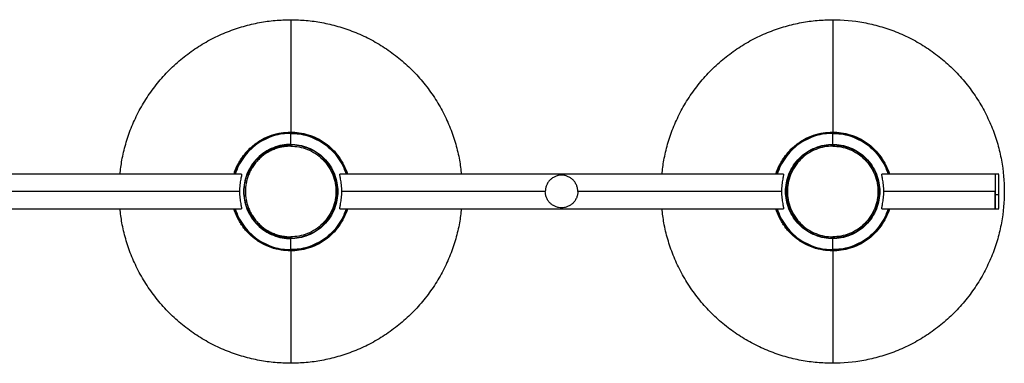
# Paper-space layout '_Frontal' of a CAD drawing. Header units: millimetres. Extents: x -1282 to -192, y 3815 to 4005.
# Tile 7 of 7: x -737 to -192, y 3815 to 4005. Entities that reach past the tile are written whole.
import ezdxf

# ---------------------------------------------------------------- set-up
doc = ezdxf.new("R2010")
doc.units = ezdxf.units.MM

psp = doc.layouts.new('_Frontal')

# ---------------------------------------------------------------- linework, layer by layer
at = {"color": 7, "linetype": 'Continuous', "lineweight": 25}
for p, q in [((-587.03, 3936.49), (-587.03, 3942.59)), ((-287.03, 3936.49), (-287.03, 3942.59)), ((-614.25, 3919.94), (-859.81, 3919.94)), ((-614.27, 3919.93), (-614.25, 3919.94)), ((-314.25, 3919.94), (-559.81, 3919.94)), ((-559.81, 3919.94), (-559.79, 3919.93)), ((-559.79, 3919.93), (-559.76, 3919.9)), ((-314.27, 3919.93), (-314.25, 3919.94)), ((-197.03, 3919.94), (-259.81, 3919.94)), ((-259.81, 3919.94), (-259.79, 3919.93)), ((-259.79, 3919.93), (-259.76, 3919.9)), ((-195.03, 3919.94), (-197.03, 3919.94)), ((-615.33, 3910.44), (-858.73, 3910.44)), ((-446.1, 3910.44), (-558.73, 3910.44)), ((-315.33, 3910.44), (-428.1, 3910.44)), ((-197.03, 3910.44), (-258.73, 3910.44)), ((-197.03, 3908.76), (-195.03, 3908.76)), ((-859.81, 3900.94), (-614.25, 3900.94)), ((-614.24, 3900.94), (-614.25, 3900.93)), ((-559.81, 3900.93), (-559.82, 3900.94)), ((-559.81, 3900.94), (-314.25, 3900.94)), ((-314.24, 3900.94), (-314.25, 3900.93)), ((-259.81, 3900.93), (-259.82, 3900.94)), ((-259.81, 3900.94), (-197.03, 3900.94)), ((-197.03, 3900.94), (-195.03, 3900.94)), ((-587.03, 3878.28), (-587.03, 3884.38)), ((-287.03, 3878.28), (-287.03, 3884.38))]:
    psp.add_line(p, q, dxfattribs=at)
for points, knots in [([(-681.52, 3919.94), (-681.21, 3922.54), (-680.54, 3928.16), (-678.48, 3936.69), (-675.49, 3945.52), (-671.54, 3954.19), (-666.67, 3962.54), (-660.91, 3970.44), (-654.33, 3977.73), (-647.03, 3984.31), (-639.14, 3990.07), (-630.78, 3994.95), (-622.12, 3998.89), (-613.29, 4001.9), (-604.43, 4003.97), (-595.67, 4005.22), (-589.88, 4005.37), (-587.03, 4005.44)], [0, 0, 0, 0, 0.056285, 0.121412, 0.188192, 0.256356, 0.325596, 0.395573, 0.465924, 0.536276, 0.606253, 0.675493, 0.743657, 0.810437, 0.875564, 0.938812, 1, 1, 1, 1]), ([(-587.03, 4005.44), (-587.03, 3996.44), (-587.03, 3986.69), (-587.03, 3965.9), (-587.03, 3954.86), (-587.03, 3943.28)], [0, 0, 0, 0, 0.5, 0.5, 1, 1, 1, 1]), ([(-587.03, 4005.44), (-584.18, 4005.37), (-578.38, 4005.22), (-569.63, 4003.97), (-560.77, 4001.9), (-551.94, 3998.89), (-543.27, 3994.95), (-534.92, 3990.07), (-527.03, 3984.31), (-519.73, 3977.73), (-513.15, 3970.44), (-507.39, 3962.54), (-502.52, 3954.19), (-498.57, 3945.52), (-495.58, 3936.69), (-493.51, 3928.16), (-492.85, 3922.54), (-492.54, 3919.94)], [0, 0, 0, 0, 0.061188, 0.124436, 0.189563, 0.256343, 0.324507, 0.393747, 0.463724, 0.534076, 0.604427, 0.674404, 0.743644, 0.811808, 0.878588, 0.943715, 1, 1, 1, 1]), ([(-381.52, 3919.94), (-381.21, 3922.54), (-380.54, 3928.16), (-378.48, 3936.69), (-375.49, 3945.52), (-371.54, 3954.19), (-366.67, 3962.54), (-360.91, 3970.44), (-354.33, 3977.73), (-347.03, 3984.31), (-339.14, 3990.07), (-330.78, 3994.95), (-322.12, 3998.89), (-313.29, 4001.9), (-304.43, 4003.97), (-295.67, 4005.22), (-289.88, 4005.37), (-287.03, 4005.44)], [0, 0, 0, 0, 0.056285, 0.121412, 0.188192, 0.256356, 0.325596, 0.395573, 0.465924, 0.536276, 0.606253, 0.675493, 0.743657, 0.810437, 0.875564, 0.938812, 1, 1, 1, 1]), ([(-287.03, 4005.44), (-287.03, 3996.44), (-287.03, 3986.69), (-287.03, 3965.9), (-287.03, 3954.86), (-287.03, 3943.28)], [0, 0, 0, 0, 0.5, 0.5, 1, 1, 1, 1]), ([(-287.03, 4005.44), (-281.43, 4005.44), (-275.62, 4004.94), (-266.8, 4003.31), (-263.84, 4002.62), (-257.93, 4000.93), (-254.98, 3999.93), (-249.13, 3997.61), (-246.24, 3996.3), (-240.55, 3993.36), (-237.76, 3991.73), (-232.33, 3988.18), (-229.69, 3986.25), (-224.61, 3982.13), (-222.17, 3979.93), (-217.53, 3975.3), (-215.33, 3972.86), (-211.21, 3967.78), (-209.29, 3965.14), (-205.73, 3959.71), (-204.11, 3956.92), (-201.17, 3951.23), (-199.85, 3948.33), (-197.54, 3942.48), (-196.54, 3939.53), (-194.85, 3933.62), (-194.15, 3930.66), (-192.52, 3921.84), (-192.02, 3916.03), (-192.02, 3910.44)], [0, 0, 0, 0, 0.125, 0.125, 0.1875, 0.1875, 0.25, 0.25, 0.3125, 0.3125, 0.375, 0.375, 0.4375, 0.4375, 0.5, 0.5, 0.5625, 0.5625, 0.625, 0.625, 0.6875, 0.6875, 0.75, 0.75, 0.8125, 0.8125, 0.875, 0.875, 1, 1, 1, 1]), ([(-618.37, 3919.94), (-618.27, 3920.38), (-617.7, 3922.73), (-615.69, 3926.74), (-612.31, 3931.71), (-607.99, 3935.95), (-603.06, 3939.3), (-597.78, 3941.63), (-592.39, 3943.03), (-588.78, 3943.2), (-587.03, 3943.28)], [0, 0, 0, 0, 0.03262, 0.173217, 0.317308, 0.462544, 0.603924, 0.741817, 0.874327, 1, 1, 1, 1]), ([(-618.15, 3919.94), (-618.14, 3919.96), (-617.76, 3921.65), (-616.28, 3924.88), (-613.63, 3929.45), (-610.14, 3933.55), (-606.04, 3937.02), (-601.49, 3939.75), (-596.69, 3941.64), (-591.84, 3942.77), (-588.61, 3942.91), (-587.03, 3942.98)], [0, 0, 0, 0, 0.001508, 0.126105, 0.254054, 0.383747, 0.513441, 0.64139, 0.765987, 0.885871, 1, 1, 1, 1]), ([(-587.03, 3942.59), (-588.59, 3942.52), (-591.78, 3942.39), (-596.58, 3941.26), (-601.32, 3939.39), (-605.82, 3936.7), (-609.87, 3933.27), (-613.29, 3929.22), (-616.01, 3924.75), (-617.17, 3921.52), (-617.74, 3919.94)], [0, 0, 0, 0, 0.1144619, 0.234697, 0.3596579, 0.4879806, 0.6180527, 0.7481248, 0.8764475, 1, 1, 1, 1]), ([(-587.03, 3943.28), (-585.44, 3943.21), (-582.17, 3943.07), (-577.28, 3941.93), (-572.43, 3940.02), (-567.84, 3937.27), (-563.7, 3933.76), (-560.18, 3929.63), (-557.51, 3925.02), (-556, 3921.73), (-555.61, 3919.99), (-555.6, 3919.94)], [0, 0, 0, 0, 0.113883, 0.233509, 0.357838, 0.485511, 0.614925, 0.744339, 0.872013, 0.996341, 1, 1, 1, 1]), ([(-555.91, 3919.94), (-555.91, 3919.96), (-556.3, 3921.65), (-557.78, 3924.88), (-560.42, 3929.45), (-563.92, 3933.55), (-568.01, 3937.02), (-572.57, 3939.75), (-577.37, 3941.64), (-582.22, 3942.77), (-585.45, 3942.91), (-587.03, 3942.98)], [0, 0, 0, 0, 0.001508, 0.126105, 0.254054, 0.383747, 0.513441, 0.64139, 0.765987, 0.885871, 1, 1, 1, 1]), ([(-587.03, 3942.59), (-585.47, 3942.52), (-582.27, 3942.39), (-577.48, 3941.26), (-572.74, 3939.39), (-568.24, 3936.7), (-564.19, 3933.27), (-560.77, 3929.22), (-558.05, 3924.75), (-556.89, 3921.52), (-556.32, 3919.94)], [0, 0, 0, 0, 0.114462, 0.234697, 0.359658, 0.487981, 0.618053, 0.748125, 0.876447, 1, 1, 1, 1]), ([(-318.37, 3919.94), (-318.27, 3920.38), (-317.7, 3922.73), (-315.69, 3926.74), (-312.31, 3931.71), (-307.99, 3935.95), (-303.06, 3939.3), (-297.78, 3941.63), (-292.39, 3943.03), (-288.78, 3943.2), (-287.03, 3943.28)], [0, 0, 0, 0, 0.03262, 0.173217, 0.317308, 0.462544, 0.603924, 0.741817, 0.874327, 1, 1, 1, 1]), ([(-318.15, 3919.94), (-318.14, 3919.96), (-317.76, 3921.65), (-316.28, 3924.88), (-313.63, 3929.45), (-310.14, 3933.55), (-306.04, 3937.02), (-301.49, 3939.75), (-296.69, 3941.64), (-291.84, 3942.77), (-288.61, 3942.91), (-287.03, 3942.98)], [0, 0, 0, 0, 0.001508, 0.126105, 0.254054, 0.383747, 0.513441, 0.64139, 0.765987, 0.885871, 1, 1, 1, 1]), ([(-287.03, 3942.59), (-288.59, 3942.52), (-291.78, 3942.39), (-296.58, 3941.26), (-301.32, 3939.39), (-305.82, 3936.7), (-309.87, 3933.27), (-313.29, 3929.22), (-316.01, 3924.75), (-317.17, 3921.52), (-317.74, 3919.94)], [0, 0, 0, 0, 0.1144619, 0.234697, 0.3596579, 0.4879806, 0.6180527, 0.7481248, 0.8764475, 1, 1, 1, 1]), ([(-287.03, 3943.28), (-285.44, 3943.21), (-282.17, 3943.07), (-277.28, 3941.93), (-272.43, 3940.02), (-267.84, 3937.27), (-263.7, 3933.76), (-260.18, 3929.63), (-257.51, 3925.02), (-256, 3921.73), (-255.61, 3919.99), (-255.6, 3919.94)], [0, 0, 0, 0, 0.113883, 0.233509, 0.357838, 0.485511, 0.614925, 0.744339, 0.872013, 0.996341, 1, 1, 1, 1]), ([(-255.91, 3919.94), (-255.91, 3919.96), (-256.3, 3921.65), (-257.78, 3924.88), (-260.42, 3929.45), (-263.92, 3933.55), (-268.01, 3937.02), (-272.57, 3939.75), (-277.37, 3941.64), (-282.22, 3942.77), (-285.45, 3942.91), (-287.03, 3942.98)], [0, 0, 0, 0, 0.001508, 0.126105, 0.254054, 0.383747, 0.513441, 0.64139, 0.765987, 0.885871, 1, 1, 1, 1]), ([(-287.03, 3942.59), (-285.47, 3942.52), (-282.27, 3942.39), (-277.48, 3941.26), (-272.74, 3939.39), (-268.24, 3936.7), (-264.19, 3933.27), (-260.77, 3929.22), (-258.05, 3924.75), (-256.89, 3921.52), (-256.32, 3919.94)], [0, 0, 0, 0, 0.1144619, 0.234697, 0.3596579, 0.4879806, 0.6180527, 0.7481248, 0.8764475, 1, 1, 1, 1]), ([(-587.03, 3936.49), (-588.56, 3936.49), (-590.16, 3936.35), (-593.38, 3935.76), (-595.02, 3935.3), (-598.22, 3934.03), (-599.8, 3933.22), (-602.78, 3931.27), (-604.18, 3930.13), (-606.72, 3927.59), (-607.86, 3926.18), (-609.81, 3923.2), (-610.62, 3921.63), (-611.89, 3918.42), (-612.35, 3916.79), (-612.95, 3913.56), (-613.08, 3911.97), (-613.08, 3908.9), (-612.95, 3907.31), (-612.35, 3904.08), (-611.89, 3902.45), (-610.62, 3899.24), (-609.81, 3897.67), (-607.86, 3894.69), (-606.72, 3893.28), (-604.18, 3890.74), (-602.78, 3889.6), (-599.8, 3887.65), (-598.22, 3886.84), (-595.02, 3885.57), (-593.38, 3885.11), (-590.16, 3884.52), (-588.56, 3884.38), (-587.03, 3884.38)], [0, 0, 0, 0, 0.0625, 0.0625, 0.125, 0.125, 0.1875, 0.1875, 0.25, 0.25, 0.3125, 0.3125, 0.375, 0.375, 0.4375, 0.4375, 0.5, 0.5, 0.5625, 0.5625, 0.625, 0.625, 0.6875, 0.6875, 0.75, 0.75, 0.8125, 0.8125, 0.875, 0.875, 0.9375, 0.9375, 1, 1, 1, 1]), ([(-587.03, 3884.69), (-588.55, 3884.69), (-590.12, 3884.83), (-593.31, 3885.42), (-594.92, 3885.87), (-598.09, 3887.13), (-599.64, 3887.93), (-602.59, 3889.85), (-603.98, 3890.97), (-606.49, 3893.49), (-607.61, 3894.88), (-609.54, 3897.82), (-610.34, 3899.37), (-611.59, 3902.54), (-612.05, 3904.16), (-612.64, 3907.34), (-612.77, 3908.92), (-612.77, 3911.95), (-612.64, 3913.53), (-612.05, 3916.71), (-611.59, 3918.33), (-610.34, 3921.5), (-609.54, 3923.05), (-607.61, 3925.99), (-606.49, 3927.38), (-603.98, 3929.9), (-602.59, 3931.02), (-599.64, 3932.95), (-598.09, 3933.74), (-594.92, 3935), (-593.31, 3935.45), (-590.12, 3936.04), (-588.55, 3936.18), (-587.03, 3936.18)], [0, 0, 0, 0, 0.0625, 0.0625, 0.125, 0.125, 0.1875, 0.1875, 0.25, 0.25, 0.3125, 0.3125, 0.375, 0.375, 0.4375, 0.4375, 0.5, 0.5, 0.5625, 0.5625, 0.625, 0.625, 0.6875, 0.6875, 0.75, 0.75, 0.8125, 0.8125, 0.875, 0.875, 0.9375, 0.9375, 1, 1, 1, 1]), ([(-587.03, 3935.49), (-587.2, 3935.49), (-587.54, 3935.49), (-588.05, 3935.47), (-588.56, 3935.45), (-589.06, 3935.41), (-589.57, 3935.36), (-590.08, 3935.31), (-590.58, 3935.24), (-591.09, 3935.16), (-592.22, 3934.97), (-593.96, 3934.55), (-596.3, 3933.76), (-598.57, 3932.72), (-600.78, 3931.43), (-602.86, 3929.92), (-604.78, 3928.18), (-606.51, 3926.26), (-608.03, 3924.19), (-609.32, 3921.98), (-610.35, 3919.71), (-611.15, 3917.37), (-611.87, 3914.3), (-612.23, 3910.44), (-611.87, 3906.57), (-611.15, 3903.5), (-610.35, 3901.17), (-609.32, 3898.89), (-608.03, 3896.69), (-606.51, 3894.61), (-604.78, 3892.69), (-602.86, 3890.95), (-600.78, 3889.44), (-598.57, 3888.15), (-596.3, 3887.11), (-593.96, 3886.32), (-592.09, 3885.87), (-590.68, 3885.64), (-589.77, 3885.52), (-588.86, 3885.44), (-587.95, 3885.39), (-587.33, 3885.38), (-587.03, 3885.38)], [0, 0, 0, 0, 0.006487, 0.012964, 0.019435, 0.025902, 0.032368, 0.038835, 0.045306, 0.051785, 0.058273, 0.089145, 0.120023, 0.152182, 0.184348, 0.217191, 0.250041, 0.282884, 0.315734, 0.347893, 0.380058, 0.41093, 0.441809, 0.500001, 0.558193, 0.589065, 0.619944, 0.652103, 0.684268, 0.717111, 0.749961, 0.782805, 0.815655, 0.847813, 0.879979, 0.910851, 0.94173, 0.953398, 0.965044, 0.976682, 0.988329, 1, 1, 1, 1]), ([(-587.03, 3936.18), (-587.03, 3936.27), (-587.03, 3936.35), (-587.03, 3936.45), (-587.03, 3936.48), (-587.03, 3936.49)], [0, 0, 0, 0, 0.5, 0.5, 1, 1, 1, 1]), ([(-587.03, 3936.49), (-585.49, 3936.49), (-583.9, 3936.35), (-580.67, 3935.76), (-579.04, 3935.3), (-575.83, 3934.03), (-574.26, 3933.22), (-571.28, 3931.27), (-569.88, 3930.13), (-567.33, 3927.59), (-566.19, 3926.18), (-564.25, 3923.2), (-563.44, 3921.63), (-562.17, 3918.42), (-561.71, 3916.79), (-561.11, 3913.56), (-560.97, 3911.97), (-560.97, 3908.9), (-561.11, 3907.31), (-561.71, 3904.08), (-562.17, 3902.45), (-563.44, 3899.24), (-564.25, 3897.67), (-566.19, 3894.69), (-567.33, 3893.28), (-569.88, 3890.74), (-571.28, 3889.6), (-574.26, 3887.65), (-575.83, 3886.84), (-579.04, 3885.57), (-580.67, 3885.11), (-583.9, 3884.52), (-585.49, 3884.38), (-587.03, 3884.38)], [0, 0, 0, 0, 0.0625, 0.0625, 0.125, 0.125, 0.1875, 0.1875, 0.25, 0.25, 0.3125, 0.3125, 0.375, 0.375, 0.4375, 0.4375, 0.5, 0.5, 0.5625, 0.5625, 0.625, 0.625, 0.6875, 0.6875, 0.75, 0.75, 0.8125, 0.8125, 0.875, 0.875, 0.9375, 0.9375, 1, 1, 1, 1]), ([(-587.03, 3884.69), (-585.51, 3884.69), (-583.94, 3884.83), (-580.75, 3885.42), (-579.14, 3885.87), (-575.97, 3887.13), (-574.41, 3887.93), (-571.47, 3889.85), (-570.08, 3890.97), (-567.57, 3893.49), (-566.44, 3894.88), (-564.52, 3897.82), (-563.72, 3899.37), (-562.46, 3902.54), (-562.01, 3904.16), (-561.42, 3907.34), (-561.28, 3908.92), (-561.28, 3911.95), (-561.42, 3913.53), (-562.01, 3916.71), (-562.46, 3918.33), (-563.72, 3921.5), (-564.52, 3923.05), (-566.44, 3925.99), (-567.57, 3927.38), (-570.08, 3929.9), (-571.47, 3931.02), (-574.41, 3932.95), (-575.97, 3933.74), (-579.14, 3935), (-580.75, 3935.45), (-583.94, 3936.04), (-585.51, 3936.18), (-587.03, 3936.18)], [0, 0, 0, 0, 0.0625, 0.0625, 0.125, 0.125, 0.1875, 0.1875, 0.25, 0.25, 0.3125, 0.3125, 0.375, 0.375, 0.4375, 0.4375, 0.5, 0.5, 0.5625, 0.5625, 0.625, 0.625, 0.6875, 0.6875, 0.75, 0.75, 0.8125, 0.8125, 0.875, 0.875, 0.9375, 0.9375, 1, 1, 1, 1]), ([(-587.03, 3936.18), (-587.03, 3936.08), (-587.03, 3935.97), (-587.03, 3935.73), (-587.03, 3935.61), (-587.03, 3935.49)], [0, 0, 0, 0, 0.5, 0.5, 1, 1, 1, 1]), ([(-587.03, 3935.49), (-585.55, 3935.49), (-584.02, 3935.36), (-580.92, 3934.79), (-579.35, 3934.34), (-576.26, 3933.12), (-574.75, 3932.34), (-571.88, 3930.47), (-570.53, 3929.38), (-568.09, 3926.93), (-566.99, 3925.58), (-565.12, 3922.71), (-564.34, 3921.2), (-563.12, 3918.12), (-562.68, 3916.55), (-562.1, 3913.44), (-561.97, 3911.91), (-561.97, 3908.96), (-562.1, 3907.43), (-562.68, 3904.32), (-563.12, 3902.75), (-564.34, 3899.67), (-565.12, 3898.16), (-566.99, 3895.29), (-568.09, 3893.94), (-570.53, 3891.49), (-571.88, 3890.4), (-574.75, 3888.53), (-576.26, 3887.75), (-579.35, 3886.53), (-580.92, 3886.08), (-584.02, 3885.51), (-585.55, 3885.38), (-587.03, 3885.38)], [0, 0, 0, 0, 0.0625, 0.0625, 0.125, 0.125, 0.1875, 0.1875, 0.25, 0.25, 0.3125, 0.3125, 0.375, 0.375, 0.4375, 0.4375, 0.5, 0.5, 0.5625, 0.5625, 0.625, 0.625, 0.6875, 0.6875, 0.75, 0.75, 0.8125, 0.8125, 0.875, 0.875, 0.9375, 0.9375, 1, 1, 1, 1]), ([(-287.03, 3884.38), (-288.56, 3884.38), (-290.16, 3884.52), (-293.38, 3885.11), (-295.02, 3885.57), (-298.22, 3886.84), (-299.8, 3887.65), (-302.78, 3889.6), (-304.18, 3890.74), (-306.72, 3893.28), (-307.86, 3894.69), (-309.81, 3897.67), (-310.62, 3899.24), (-311.89, 3902.45), (-312.35, 3904.08), (-312.95, 3907.31), (-313.08, 3908.9), (-313.08, 3911.97), (-312.95, 3913.56), (-312.35, 3916.79), (-311.89, 3918.42), (-310.62, 3921.63), (-309.81, 3923.2), (-307.86, 3926.18), (-306.72, 3927.59), (-304.18, 3930.13), (-302.78, 3931.27), (-299.8, 3933.22), (-298.22, 3934.03), (-295.02, 3935.3), (-293.38, 3935.76), (-290.16, 3936.35), (-288.56, 3936.49), (-287.03, 3936.49)], [0, 0, 0, 0, 0.0625, 0.0625, 0.125, 0.125, 0.1875, 0.1875, 0.25, 0.25, 0.3125, 0.3125, 0.375, 0.375, 0.4375, 0.4375, 0.5, 0.5, 0.5625, 0.5625, 0.625, 0.625, 0.6875, 0.6875, 0.75, 0.75, 0.8125, 0.8125, 0.875, 0.875, 0.9375, 0.9375, 1, 1, 1, 1]), ([(-287.03, 3936.18), (-288.55, 3936.18), (-290.12, 3936.04), (-293.31, 3935.45), (-294.92, 3935), (-298.09, 3933.74), (-299.64, 3932.95), (-302.59, 3931.02), (-303.98, 3929.9), (-306.49, 3927.38), (-307.61, 3925.99), (-309.54, 3923.05), (-310.34, 3921.5), (-311.59, 3918.33), (-312.05, 3916.71), (-312.64, 3913.53), (-312.77, 3911.95), (-312.77, 3908.92), (-312.64, 3907.34), (-312.05, 3904.16), (-311.59, 3902.54), (-310.34, 3899.37), (-309.54, 3897.82), (-307.61, 3894.88), (-306.49, 3893.49), (-303.98, 3890.97), (-302.59, 3889.85), (-299.64, 3887.93), (-298.09, 3887.13), (-294.92, 3885.87), (-293.31, 3885.42), (-290.12, 3884.83), (-288.55, 3884.69), (-287.03, 3884.69)], [0, 0, 0, 0, 0.0625, 0.0625, 0.125, 0.125, 0.1875, 0.1875, 0.25, 0.25, 0.3125, 0.3125, 0.375, 0.375, 0.4375, 0.4375, 0.5, 0.5, 0.5625, 0.5625, 0.625, 0.625, 0.6875, 0.6875, 0.75, 0.75, 0.8125, 0.8125, 0.875, 0.875, 0.9375, 0.9375, 1, 1, 1, 1]), ([(-287.03, 3935.49), (-288.51, 3935.49), (-290.04, 3935.36), (-293.14, 3934.79), (-294.71, 3934.34), (-297.79, 3933.12), (-299.31, 3932.34), (-302.17, 3930.47), (-303.52, 3929.38), (-305.97, 3926.93), (-307.06, 3925.58), (-308.94, 3922.71), (-309.72, 3921.2), (-310.94, 3918.12), (-311.38, 3916.55), (-311.95, 3913.44), (-312.09, 3911.91), (-312.09, 3908.96), (-311.95, 3907.43), (-311.38, 3904.32), (-310.94, 3902.75), (-309.72, 3899.67), (-308.94, 3898.16), (-307.06, 3895.29), (-305.97, 3893.94), (-303.52, 3891.49), (-302.17, 3890.4), (-299.31, 3888.53), (-297.79, 3887.75), (-294.71, 3886.53), (-293.14, 3886.08), (-290.04, 3885.51), (-288.51, 3885.38), (-287.03, 3885.38)], [0, 0, 0, 0, 0.0625, 0.0625, 0.125, 0.125, 0.1875, 0.1875, 0.25, 0.25, 0.3125, 0.3125, 0.375, 0.375, 0.4375, 0.4375, 0.5, 0.5, 0.5625, 0.5625, 0.625, 0.625, 0.6875, 0.6875, 0.75, 0.75, 0.8125, 0.8125, 0.875, 0.875, 0.9375, 0.9375, 1, 1, 1, 1]), ([(-287.03, 3936.18), (-287.03, 3936.27), (-287.03, 3936.35), (-287.03, 3936.45), (-287.03, 3936.48), (-287.03, 3936.49)], [0, 0, 0, 0, 0.5, 0.5, 1, 1, 1, 1]), ([(-287.03, 3936.49), (-285.49, 3936.49), (-283.9, 3936.35), (-280.67, 3935.76), (-279.04, 3935.3), (-275.83, 3934.03), (-274.26, 3933.22), (-271.28, 3931.27), (-269.88, 3930.13), (-267.33, 3927.59), (-266.19, 3926.18), (-264.25, 3923.2), (-263.44, 3921.63), (-262.17, 3918.42), (-261.71, 3916.79), (-261.11, 3913.56), (-260.97, 3911.97), (-260.97, 3908.9), (-261.11, 3907.31), (-261.71, 3904.08), (-262.17, 3902.45), (-263.44, 3899.24), (-264.25, 3897.67), (-266.19, 3894.69), (-267.33, 3893.28), (-269.88, 3890.74), (-271.28, 3889.6), (-274.26, 3887.65), (-275.83, 3886.84), (-279.04, 3885.57), (-280.67, 3885.11), (-283.9, 3884.52), (-285.49, 3884.38), (-287.03, 3884.38)], [0, 0, 0, 0, 0.0625, 0.0625, 0.125, 0.125, 0.1875, 0.1875, 0.25, 0.25, 0.3125, 0.3125, 0.375, 0.375, 0.4375, 0.4375, 0.5, 0.5, 0.5625, 0.5625, 0.625, 0.625, 0.6875, 0.6875, 0.75, 0.75, 0.8125, 0.8125, 0.875, 0.875, 0.9375, 0.9375, 1, 1, 1, 1]), ([(-287.03, 3935.49), (-287.03, 3935.61), (-287.03, 3935.73), (-287.03, 3935.97), (-287.03, 3936.08), (-287.03, 3936.18)], [0, 0, 0, 0, 0.5, 0.5, 1, 1, 1, 1]), ([(-287.03, 3936.18), (-285.51, 3936.18), (-283.94, 3936.04), (-280.75, 3935.45), (-279.14, 3935), (-275.97, 3933.74), (-274.41, 3932.95), (-271.47, 3931.02), (-270.08, 3929.9), (-267.57, 3927.38), (-266.44, 3925.99), (-264.52, 3923.05), (-263.72, 3921.5), (-262.46, 3918.33), (-262.01, 3916.71), (-261.42, 3913.53), (-261.28, 3911.95), (-261.28, 3908.92), (-261.42, 3907.34), (-262.01, 3904.16), (-262.46, 3902.54), (-263.72, 3899.37), (-264.52, 3897.82), (-266.44, 3894.88), (-267.57, 3893.49), (-270.08, 3890.97), (-271.47, 3889.85), (-274.41, 3887.93), (-275.97, 3887.13), (-279.14, 3885.87), (-280.75, 3885.42), (-283.94, 3884.83), (-285.51, 3884.69), (-287.03, 3884.69)], [0, 0, 0, 0, 0.0625, 0.0625, 0.125, 0.125, 0.1875, 0.1875, 0.25, 0.25, 0.3125, 0.3125, 0.375, 0.375, 0.4375, 0.4375, 0.5, 0.5, 0.5625, 0.5625, 0.625, 0.625, 0.6875, 0.6875, 0.75, 0.75, 0.8125, 0.8125, 0.875, 0.875, 0.9375, 0.9375, 1, 1, 1, 1]), ([(-287.03, 3935.49), (-285.55, 3935.49), (-284.02, 3935.36), (-280.92, 3934.79), (-279.35, 3934.34), (-276.26, 3933.12), (-274.75, 3932.34), (-271.88, 3930.47), (-270.53, 3929.38), (-268.09, 3926.93), (-266.99, 3925.58), (-265.12, 3922.71), (-264.34, 3921.2), (-263.12, 3918.12), (-262.68, 3916.55), (-262.1, 3913.44), (-261.97, 3911.91), (-261.97, 3908.96), (-262.1, 3907.43), (-262.68, 3904.32), (-263.12, 3902.75), (-264.34, 3899.67), (-265.12, 3898.16), (-266.99, 3895.29), (-268.09, 3893.94), (-270.53, 3891.49), (-271.88, 3890.4), (-274.75, 3888.53), (-276.26, 3887.75), (-279.35, 3886.53), (-280.92, 3886.08), (-284.02, 3885.51), (-285.55, 3885.38), (-287.03, 3885.38)], [0, 0, 0, 0, 0.0625, 0.0625, 0.125, 0.125, 0.1875, 0.1875, 0.25, 0.25, 0.3125, 0.3125, 0.375, 0.375, 0.4375, 0.4375, 0.5, 0.5, 0.5625, 0.5625, 0.625, 0.625, 0.6875, 0.6875, 0.75, 0.75, 0.8125, 0.8125, 0.875, 0.875, 0.9375, 0.9375, 1, 1, 1, 1]), ([(-614.25, 3919.94), (-614.24, 3919.93), (-614.23, 3919.93), (-614.22, 3919.92), (-614.21, 3919.89), (-614.2, 3919.86), (-614.2, 3919.82), (-614.2, 3919.77), (-614.2, 3919.7), (-614.21, 3919.63), (-614.22, 3919.55), (-614.23, 3919.46), (-614.25, 3919.36), (-614.3, 3919.07), (-614.43, 3918.44), (-614.67, 3917.26), (-614.92, 3915.82), (-615.14, 3914.16), (-615.29, 3912.36), (-615.35, 3910.5), (-615.3, 3908.64), (-615.16, 3906.84), (-614.94, 3905.17), (-614.69, 3903.71), (-614.44, 3902.5), (-614.3, 3901.81), (-614.24, 3901.45), (-614.21, 3901.27), (-614.2, 3901.13), (-614.2, 3901.03), (-614.21, 3900.96), (-614.23, 3900.94), (-614.24, 3900.94)], [0, 0, 0, 0, 0.010284, 0.020509, 0.030687, 0.040829, 0.050947, 0.061051, 0.071155, 0.08127, 0.091406, 0.101576, 0.111789, 0.122057, 0.18499, 0.248149, 0.311964, 0.375607, 0.43827, 0.500832, 0.562984, 0.625471, 0.689108, 0.75309, 0.816408, 0.879576, 0.899771, 0.919801, 0.93975, 0.959707, 0.979761, 1, 1, 1, 1]), ([(-559.82, 3900.94), (-559.83, 3900.94), (-559.84, 3900.95), (-559.85, 3900.97), (-559.85, 3900.99), (-559.86, 3901.03), (-559.86, 3901.08), (-559.86, 3901.14), (-559.85, 3901.2), (-559.84, 3901.28), (-559.83, 3901.36), (-559.82, 3901.46), (-559.8, 3901.56), (-559.74, 3901.87), (-559.61, 3902.51), (-559.37, 3903.71), (-559.12, 3905.18), (-558.9, 3906.85), (-558.76, 3908.65), (-558.71, 3910.52), (-558.77, 3912.37), (-558.92, 3914.16), (-559.14, 3915.81), (-559.39, 3917.25), (-559.63, 3918.44), (-559.76, 3919.11), (-559.82, 3919.46), (-559.85, 3919.64), (-559.86, 3919.77), (-559.86, 3919.87), (-559.84, 3919.93), (-559.82, 3919.93), (-559.81, 3919.94)], [0, 0, 0, 0, 0.0102073, 0.0203563, 0.0304582, 0.0405242, 0.0505658, 0.0605942, 0.0706208, 0.0806568, 0.0907133, 0.1008011, 0.110931, 0.1211133, 0.1840109, 0.2470524, 0.311052, 0.3747, 0.4373927, 0.4997365, 0.5621288, 0.6246179, 0.6878404, 0.7512357, 0.8146724, 0.8778774, 0.8983745, 0.9186938, 0.9389236, 0.9591558, 0.9794836, 1, 1, 1, 1]), ([(-428.1, 3910.44), (-428.1, 3910.97), (-428.14, 3911.52), (-428.35, 3912.63), (-428.51, 3913.19), (-428.95, 3914.3), (-429.23, 3914.85), (-429.9, 3915.87), (-430.29, 3916.36), (-431.17, 3917.24), (-431.66, 3917.63), (-432.69, 3918.3), (-433.23, 3918.58), (-434.34, 3919.02), (-434.9, 3919.18), (-436.02, 3919.39), (-436.57, 3919.44), (-437.63, 3919.44), (-438.18, 3919.39), (-439.29, 3919.18), (-439.86, 3919.02), (-440.96, 3918.58), (-441.51, 3918.3), (-442.54, 3917.63), (-443.02, 3917.24), (-443.9, 3916.36), (-444.29, 3915.87), (-444.97, 3914.85), (-445.25, 3914.3), (-445.68, 3913.19), (-445.84, 3912.63), (-446.05, 3911.52), (-446.1, 3910.97), (-446.1, 3910.44)], [0, 0, 0, 0, 0.0625, 0.0625, 0.125, 0.125, 0.1875, 0.1875, 0.25, 0.25, 0.3125, 0.3125, 0.375, 0.375, 0.4375, 0.4375, 0.5, 0.5, 0.5625, 0.5625, 0.625, 0.625, 0.6875, 0.6875, 0.75, 0.75, 0.8125, 0.8125, 0.875, 0.875, 0.9375, 0.9375, 1, 1, 1, 1]), ([(-314.25, 3919.94), (-314.24, 3919.93), (-314.23, 3919.93), (-314.22, 3919.92), (-314.21, 3919.89), (-314.2, 3919.86), (-314.2, 3919.82), (-314.2, 3919.77), (-314.2, 3919.7), (-314.21, 3919.63), (-314.22, 3919.55), (-314.23, 3919.46), (-314.25, 3919.36), (-314.3, 3919.07), (-314.43, 3918.44), (-314.67, 3917.26), (-314.92, 3915.82), (-315.14, 3914.16), (-315.29, 3912.36), (-315.35, 3910.5), (-315.3, 3908.64), (-315.16, 3906.84), (-314.94, 3905.17), (-314.69, 3903.71), (-314.44, 3902.5), (-314.3, 3901.81), (-314.24, 3901.45), (-314.21, 3901.27), (-314.2, 3901.13), (-314.2, 3901.03), (-314.21, 3900.96), (-314.23, 3900.94), (-314.24, 3900.94)], [0, 0, 0, 0, 0.010284, 0.020509, 0.030687, 0.040829, 0.050947, 0.061051, 0.071155, 0.08127, 0.091406, 0.101576, 0.111789, 0.122057, 0.18499, 0.248149, 0.311964, 0.375607, 0.43827, 0.500832, 0.562984, 0.625471, 0.689108, 0.75309, 0.816408, 0.879576, 0.899771, 0.919801, 0.93975, 0.959707, 0.979761, 1, 1, 1, 1]), ([(-259.82, 3900.94), (-259.83, 3900.94), (-259.84, 3900.95), (-259.85, 3900.97), (-259.85, 3900.99), (-259.86, 3901.03), (-259.86, 3901.08), (-259.86, 3901.14), (-259.85, 3901.2), (-259.84, 3901.28), (-259.83, 3901.36), (-259.82, 3901.46), (-259.8, 3901.56), (-259.74, 3901.87), (-259.61, 3902.51), (-259.37, 3903.71), (-259.12, 3905.18), (-258.9, 3906.85), (-258.76, 3908.65), (-258.71, 3910.52), (-258.77, 3912.37), (-258.92, 3914.16), (-259.14, 3915.81), (-259.39, 3917.25), (-259.63, 3918.44), (-259.76, 3919.11), (-259.82, 3919.46), (-259.85, 3919.64), (-259.86, 3919.77), (-259.86, 3919.87), (-259.84, 3919.93), (-259.82, 3919.93), (-259.81, 3919.94)], [0, 0, 0, 0, 0.0102073, 0.0203563, 0.0304582, 0.0405242, 0.0505658, 0.0605942, 0.0706208, 0.0806568, 0.0907133, 0.1008011, 0.110931, 0.1211133, 0.1840109, 0.2470524, 0.311052, 0.3747, 0.4373927, 0.4997365, 0.5621288, 0.6246179, 0.6878404, 0.7512357, 0.8146724, 0.8778774, 0.8983745, 0.9186938, 0.9389236, 0.9591558, 0.9794836, 1, 1, 1, 1]), ([(-197.03, 3919.94), (-197.03, 3919.94), (-197.03, 3919.89), (-197.03, 3919.67), (-197.03, 3919.5), (-197.03, 3919.04), (-197.03, 3918.74), (-197.03, 3918.03), (-197.03, 3917.62), (-197.03, 3916.69), (-197.03, 3916.18), (-197.03, 3915.09), (-197.03, 3914.52), (-197.03, 3913.35), (-197.03, 3912.75), (-197.03, 3911.58), (-197.03, 3911), (-197.03, 3910.44)], [0, 0, 0, 0, 0.125, 0.125, 0.25, 0.25, 0.375, 0.375, 0.5, 0.5, 0.625, 0.625, 0.75, 0.75, 0.875, 0.875, 1, 1, 1, 1]), ([(-197.03, 3919.87), (-197.03, 3919.87), (-197.03, 3919.85), (-197.03, 3919.15), (-197.03, 3917.85), (-197.03, 3915.93), (-197.03, 3913.62), (-197.03, 3911.15), (-197.03, 3909.54), (-197.03, 3908.76)], [0, 0, 0, 0, 0.098667, 0.240182, 0.391918, 0.549333, 0.706748, 0.858484, 1, 1, 1, 1]), ([(-195.03, 3908.76), (-195.03, 3909.54), (-195.03, 3911.15), (-195.03, 3913.62), (-195.03, 3915.93), (-195.03, 3917.85), (-195.03, 3919.15), (-195.03, 3919.85), (-195.03, 3919.87), (-195.03, 3919.87)], [0, 0, 0, 0, 0.141516, 0.293252, 0.450667, 0.608082, 0.759818, 0.901333, 1, 1, 1, 1]), ([(-428.1, 3910.44), (-428.1, 3909.9), (-428.14, 3909.35), (-428.35, 3908.24), (-428.51, 3907.68), (-428.95, 3906.57), (-429.23, 3906.02), (-429.9, 3905), (-430.29, 3904.51), (-431.17, 3903.63), (-431.66, 3903.24), (-432.69, 3902.57), (-433.23, 3902.29), (-434.34, 3901.85), (-434.9, 3901.69), (-436.02, 3901.48), (-436.57, 3901.44), (-437.63, 3901.44), (-438.18, 3901.48), (-439.29, 3901.69), (-439.86, 3901.85), (-440.96, 3902.29), (-441.51, 3902.57), (-442.54, 3903.24), (-443.02, 3903.63), (-443.9, 3904.51), (-444.29, 3905), (-444.97, 3906.02), (-445.25, 3906.57), (-445.68, 3907.68), (-445.84, 3908.24), (-446.05, 3909.35), (-446.1, 3909.9), (-446.1, 3910.44)], [0, 0, 0, 0, 0.0625, 0.0625, 0.125, 0.125, 0.1875, 0.1875, 0.25, 0.25, 0.3125, 0.3125, 0.375, 0.375, 0.4375, 0.4375, 0.5, 0.5, 0.5625, 0.5625, 0.625, 0.625, 0.6875, 0.6875, 0.75, 0.75, 0.8125, 0.8125, 0.875, 0.875, 0.9375, 0.9375, 1, 1, 1, 1]), ([(-192.02, 3910.44), (-192.02, 3904.84), (-192.52, 3899.03), (-194.15, 3890.21), (-194.85, 3887.25), (-196.54, 3881.34), (-197.54, 3878.39), (-199.85, 3872.54), (-201.17, 3869.64), (-204.11, 3863.96), (-205.73, 3861.16), (-209.29, 3855.73), (-211.21, 3853.09), (-215.33, 3848.01), (-217.53, 3845.58), (-222.17, 3840.94), (-224.61, 3838.74), (-229.69, 3834.62), (-232.33, 3832.69), (-237.76, 3829.14), (-240.55, 3827.51), (-246.24, 3824.57), (-249.13, 3823.26), (-254.98, 3820.94), (-257.93, 3819.94), (-263.84, 3818.25), (-266.8, 3817.56), (-275.62, 3815.93), (-281.43, 3815.43), (-287.03, 3815.43)], [0, 0, 0, 0, 0.125, 0.125, 0.1875, 0.1875, 0.25, 0.25, 0.3125, 0.3125, 0.375, 0.375, 0.4375, 0.4375, 0.5, 0.5, 0.5625, 0.5625, 0.625, 0.625, 0.6875, 0.6875, 0.75, 0.75, 0.8125, 0.8125, 0.875, 0.875, 1, 1, 1, 1]), ([(-197.03, 3900.94), (-197.03, 3900.94), (-197.03, 3900.99), (-197.03, 3901.2), (-197.03, 3901.37), (-197.03, 3901.83), (-197.03, 3902.13), (-197.03, 3902.84), (-197.03, 3903.25), (-197.03, 3904.18), (-197.03, 3904.69), (-197.03, 3905.78), (-197.03, 3906.35), (-197.03, 3907.52), (-197.03, 3908.12), (-197.03, 3909.29), (-197.03, 3909.88), (-197.03, 3910.44)], [0, 0, 0, 0, 0.125, 0.125, 0.25, 0.25, 0.375, 0.375, 0.5, 0.5, 0.625, 0.625, 0.75, 0.75, 0.875, 0.875, 1, 1, 1, 1]), ([(-197.03, 3908.76), (-197.03, 3908), (-197.03, 3906.43), (-197.03, 3904.31), (-197.03, 3902.53), (-197.03, 3901.39), (-197.03, 3900.89), (-197.03, 3900.98), (-197.03, 3901)], [0, 0, 0, 0, 0.176307, 0.365347, 0.561462, 0.757577, 0.946616, 1, 1, 1, 1]), ([(-195.03, 3901), (-195.03, 3900.98), (-195.03, 3900.89), (-195.03, 3901.39), (-195.03, 3902.53), (-195.03, 3904.31), (-195.03, 3906.43), (-195.03, 3908), (-195.03, 3908.76)], [0, 0, 0, 0, 0.053384, 0.242423, 0.438538, 0.634653, 0.823693, 1, 1, 1, 1]), ([(-587.03, 3815.43), (-589.88, 3815.5), (-595.67, 3815.66), (-604.43, 3816.9), (-613.29, 3818.97), (-622.12, 3821.98), (-630.78, 3825.92), (-639.14, 3830.8), (-647.03, 3836.56), (-654.33, 3843.14), (-660.91, 3850.43), (-666.67, 3858.33), (-671.54, 3866.68), (-675.49, 3875.35), (-678.48, 3884.18), (-680.54, 3892.72), (-681.21, 3898.33), (-681.52, 3900.94)], [0, 0, 0, 0, 0.061188, 0.124436, 0.189563, 0.256343, 0.324507, 0.393747, 0.463724, 0.534076, 0.604427, 0.674404, 0.743644, 0.811808, 0.878588, 0.943715, 1, 1, 1, 1]), ([(-587.03, 3877.59), (-588.82, 3877.68), (-592.49, 3877.85), (-597.98, 3879.3), (-603.35, 3881.72), (-608.3, 3885.17), (-612.56, 3889.47), (-615.84, 3894.42), (-617.76, 3898.31), (-618.3, 3900.56), (-618.39, 3900.94)], [0, 0, 0, 0, 0.128011, 0.263083, 0.40367, 0.547751, 0.692977, 0.834347, 0.97223, 1, 1, 1, 1]), ([(-587.03, 3877.89), (-588.61, 3877.96), (-591.84, 3878.1), (-596.69, 3879.23), (-601.49, 3881.13), (-606.04, 3883.85), (-610.14, 3887.32), (-613.63, 3891.42), (-616.28, 3895.99), (-617.76, 3899.22), (-618.14, 3900.91), (-618.15, 3900.94)], [0, 0, 0, 0, 0.114129, 0.234013, 0.35861, 0.486559, 0.616253, 0.745946, 0.873895, 0.998492, 1, 1, 1, 1]), ([(-617.74, 3900.94), (-617.17, 3899.35), (-616.01, 3896.12), (-613.29, 3891.65), (-609.87, 3887.6), (-605.82, 3884.17), (-601.32, 3881.48), (-596.58, 3879.61), (-591.78, 3878.48), (-588.59, 3878.35), (-587.03, 3878.28)], [0, 0, 0, 0, 0.123553, 0.251875, 0.381947, 0.512019, 0.640342, 0.765303, 0.885538, 1, 1, 1, 1]), ([(-492.54, 3900.94), (-492.85, 3898.33), (-493.51, 3892.72), (-495.58, 3884.18), (-498.57, 3875.35), (-502.52, 3866.68), (-507.39, 3858.33), (-513.15, 3850.43), (-519.73, 3843.14), (-527.03, 3836.56), (-534.92, 3830.8), (-543.27, 3825.92), (-551.94, 3821.98), (-560.77, 3818.97), (-569.63, 3816.9), (-578.38, 3815.66), (-584.18, 3815.5), (-587.03, 3815.43)], [0, 0, 0, 0, 0.056285, 0.121412, 0.188192, 0.256356, 0.325596, 0.395573, 0.465924, 0.536276, 0.606253, 0.675493, 0.743657, 0.810437, 0.875564, 0.938812, 1, 1, 1, 1]), ([(-556.32, 3900.94), (-556.89, 3899.35), (-558.05, 3896.12), (-560.77, 3891.65), (-564.19, 3887.6), (-568.24, 3884.17), (-572.74, 3881.48), (-577.48, 3879.61), (-582.27, 3878.48), (-585.47, 3878.35), (-587.03, 3878.28)], [0, 0, 0, 0, 0.123553, 0.251875, 0.381947, 0.512019, 0.640342, 0.765303, 0.885538, 1, 1, 1, 1]), ([(-555.6, 3900.94), (-555.61, 3900.89), (-556, 3899.14), (-557.51, 3895.85), (-560.18, 3891.24), (-563.7, 3887.11), (-567.84, 3883.6), (-572.43, 3880.85), (-577.28, 3878.94), (-582.17, 3877.8), (-585.44, 3877.66), (-587.03, 3877.59)], [0, 0, 0, 0, 0.0036589, 0.1279875, 0.2556608, 0.3850747, 0.5144886, 0.642162, 0.7664906, 0.8861173, 1, 1, 1, 1]), ([(-587.03, 3877.89), (-585.45, 3877.96), (-582.22, 3878.1), (-577.37, 3879.23), (-572.57, 3881.13), (-568.01, 3883.85), (-563.92, 3887.32), (-560.42, 3891.42), (-557.78, 3895.99), (-556.3, 3899.22), (-555.91, 3900.91), (-555.91, 3900.94)], [0, 0, 0, 0, 0.114129, 0.234013, 0.35861, 0.486559, 0.616253, 0.745946, 0.873895, 0.998492, 1, 1, 1, 1]), ([(-287.03, 3815.43), (-289.89, 3815.5), (-295.7, 3815.66), (-304.49, 3816.91), (-313.38, 3819), (-322.24, 3822.03), (-330.88, 3825.98), (-339.16, 3830.82), (-346.94, 3836.49), (-354.15, 3842.96), (-360.7, 3850.18), (-366.49, 3858.05), (-371.41, 3866.44), (-375.41, 3875.14), (-378.43, 3884.03), (-380.53, 3892.63), (-381.2, 3898.3), (-381.52, 3900.94)], [0, 0, 0, 0, 0.061407, 0.124888, 0.190259, 0.257293, 0.325716, 0.393969, 0.462938, 0.532274, 0.601619, 0.672016, 0.74168, 0.810264, 0.877456, 0.94298, 1, 1, 1, 1]), ([(-287.03, 3877.59), (-288.82, 3877.68), (-292.49, 3877.85), (-297.98, 3879.3), (-303.35, 3881.72), (-308.3, 3885.17), (-312.56, 3889.47), (-315.84, 3894.42), (-317.76, 3898.31), (-318.3, 3900.56), (-318.39, 3900.94)], [0, 0, 0, 0, 0.128011, 0.263083, 0.40367, 0.547751, 0.692977, 0.834347, 0.97223, 1, 1, 1, 1]), ([(-287.03, 3877.89), (-288.61, 3877.96), (-291.84, 3878.1), (-296.69, 3879.23), (-301.49, 3881.13), (-306.04, 3883.85), (-310.14, 3887.32), (-313.63, 3891.42), (-316.28, 3895.99), (-317.76, 3899.22), (-318.14, 3900.91), (-318.15, 3900.94)], [0, 0, 0, 0, 0.114129, 0.234013, 0.35861, 0.486559, 0.616253, 0.745946, 0.873895, 0.998492, 1, 1, 1, 1]), ([(-317.74, 3900.94), (-317.17, 3899.35), (-316.01, 3896.12), (-313.29, 3891.65), (-309.87, 3887.6), (-305.82, 3884.17), (-301.32, 3881.48), (-296.58, 3879.61), (-291.78, 3878.48), (-288.59, 3878.35), (-287.03, 3878.28)], [0, 0, 0, 0, 0.123553, 0.251875, 0.381947, 0.512019, 0.640342, 0.765303, 0.885538, 1, 1, 1, 1]), ([(-256.32, 3900.94), (-256.89, 3899.35), (-258.05, 3896.12), (-260.77, 3891.65), (-264.19, 3887.6), (-268.24, 3884.17), (-272.74, 3881.48), (-277.48, 3879.61), (-282.27, 3878.48), (-285.47, 3878.35), (-287.03, 3878.28)], [0, 0, 0, 0, 0.123553, 0.251875, 0.381947, 0.512019, 0.640342, 0.765303, 0.885538, 1, 1, 1, 1]), ([(-255.6, 3900.94), (-255.61, 3900.89), (-256, 3899.14), (-257.51, 3895.85), (-260.18, 3891.24), (-263.7, 3887.11), (-267.84, 3883.6), (-272.43, 3880.85), (-277.28, 3878.94), (-282.17, 3877.8), (-285.44, 3877.66), (-287.03, 3877.59)], [0, 0, 0, 0, 0.003659, 0.127987, 0.255661, 0.385075, 0.514489, 0.642162, 0.766491, 0.886117, 1, 1, 1, 1]), ([(-287.03, 3877.89), (-285.45, 3877.96), (-282.22, 3878.1), (-277.37, 3879.23), (-272.57, 3881.13), (-268.01, 3883.85), (-263.92, 3887.32), (-260.42, 3891.42), (-257.78, 3895.99), (-256.3, 3899.22), (-255.91, 3900.91), (-255.91, 3900.94)], [0, 0, 0, 0, 0.1141285, 0.2340134, 0.3586104, 0.4865593, 0.6162526, 0.7459459, 0.8738948, 0.9984918, 1, 1, 1, 1]), ([(-587.03, 3885.38), (-587.03, 3885.26), (-587.03, 3885.14), (-587.03, 3884.9), (-587.03, 3884.79), (-587.03, 3884.69)], [0, 0, 0, 0, 0.5, 0.5, 1, 1, 1, 1]), ([(-587.03, 3884.38), (-587.03, 3884.39), (-587.03, 3884.42), (-587.03, 3884.52), (-587.03, 3884.6), (-587.03, 3884.69)], [0, 0, 0, 0, 0.5, 0.5, 1, 1, 1, 1]), ([(-287.03, 3885.38), (-287.03, 3885.24), (-287.03, 3885.11), (-287.03, 3884.88), (-287.03, 3884.77), (-287.03, 3884.69)], [0, 0, 0, 0, 0.5, 0.5, 1, 1, 1, 1]), ([(-287.03, 3884.69), (-287.03, 3884.6), (-287.03, 3884.52), (-287.03, 3884.42), (-287.03, 3884.39), (-287.03, 3884.38)], [0, 0, 0, 0, 0.5, 0.5, 1, 1, 1, 1]), ([(-587.03, 3877.59), (-587.03, 3866.01), (-587.03, 3854.97), (-587.03, 3834.18), (-587.03, 3824.43), (-587.03, 3815.43)], [0, 0, 0, 0, 0.5, 0.5, 1, 1, 1, 1]), ([(-287.03, 3877.59), (-287.03, 3866.01), (-287.03, 3854.97), (-287.03, 3834.18), (-287.03, 3824.43), (-287.03, 3815.43)], [0, 0, 0, 0, 0.5, 0.5, 1, 1, 1, 1])]:
    psp.add_open_spline(points, degree=3, knots=knots, dxfattribs=at)
for points in [[(-587.03, 3942.98), (-587.03, 3943.09), (-587.03, 3943.19), (-587.03, 3943.28)], [(-587.03, 3942.98), (-587.03, 3942.87), (-587.03, 3942.75), (-587.03, 3942.63)], [(-287.03, 3942.98), (-287.03, 3943.09), (-287.03, 3943.19), (-287.03, 3943.28)], [(-287.03, 3942.98), (-287.03, 3942.87), (-287.03, 3942.75), (-287.03, 3942.63)], [(-587.03, 3878.24), (-587.03, 3878.12), (-587.03, 3878), (-587.03, 3877.89)], [(-587.03, 3877.59), (-587.03, 3877.68), (-587.03, 3877.79), (-587.03, 3877.89)], [(-287.03, 3878.24), (-287.03, 3878.12), (-287.03, 3878), (-287.03, 3877.89)], [(-287.03, 3877.59), (-287.03, 3877.68), (-287.03, 3877.79), (-287.03, 3877.89)]]:
    psp.add_open_spline(points, degree=3, dxfattribs=at)

doc.saveas('drawing.dxf')
